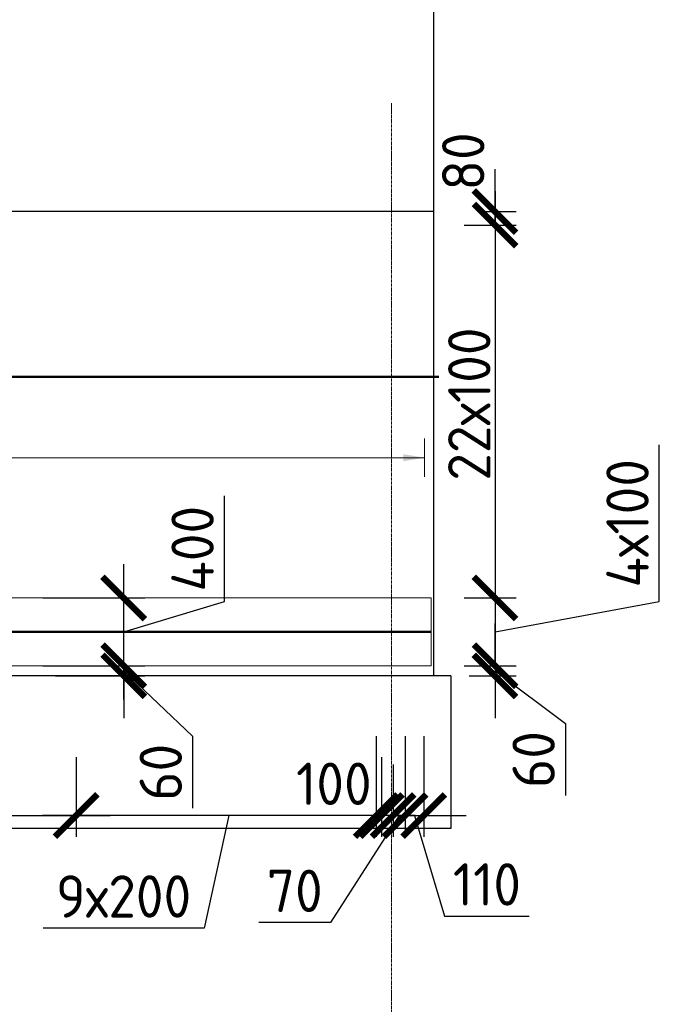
# Model space of a CAD drawing. Header units: millimetres. Extents: x 376598 to 1249954, y -318491 to -22134.
# Tile 148 of 256: x 600784 to 604557, y -120933 to -115123. Entities that reach past the tile are written whole.
import ezdxf
from ezdxf.enums import TextEntityAlignment as Align

# ---------------------------------------------------------------- set-up
doc = ezdxf.new("R2010")
doc.units = ezdxf.units.MM
doc.set_wipeout_variables(frame=1)
for name, pattern in [('______5', [1100, 800, -100, 100, -100]), ('________', [0]), ('осевая', [50.8, 31.75, -6.35, 6.35, -6.35])]:
    doc.linetypes.add(name, pattern=pattern)
for name, color, linetype, lineweight in [('Standard', 7, 'Continuous', 25), ('АрмСтер', 2, 'Continuous', 50), ('Оси', 40, '______5', 18), ('РАЗМЕРЫ', 1, 'Continuous', 9)]:
    doc.layers.add(name, color=color, linetype=linetype, lineweight=lineweight)
doc.layers.add('АрмСтер_атрибуты', color=2, linetype='Continuous', lineweight=0, plot=False)
doc.styles.add('GOST-2.304_Type-B', font='GOST_Common.ttf')
doc.styles.get("Standard").update_dxf_attribs({"font": 'arial.ttf'})
doc.styles.add('Аннотативный', font='arial.ttf')
doc.dimstyles.new('СПДС', dxfattribs={"dimscale": 100, "dimtxt": 2.5, "dimasz": 2.5, "dimexe": 1.25, "dimexo": 0, "dimtad": 1, "dimdec": 0, "dimtxsty": 'GOST-2.304_Type-B', "dimblk": 'ARCHTICK', "dimcen": 2.5, "dimdle": 2, "dimadec": 0, "dimazin": 2, "dimtfac": 0.75, "dimtdec": 0, "dimtmove": 1, "dimatfit": 3, "dimfxl": 1, "dimtolj": 1, "dimarcsym": 1})

# ---------------------------------------------------------------- blocks, each defined once
blk = doc.blocks.new('*U148')
at = {"color": 0, "linetype": 'ByBlock', "lineweight": -2, "ltscale": 100}
blk.add_line((-6683.2, 0), (5111.8, 0), dxfattribs=at)
at = {"layer": 'АрмСтер_атрибуты', "flags": 9}
for tag, p in [('МАССА', (3805.8, 4789.5)), ('ОБОЗНАЧЕНИЕ', (3805.8, 4675.6))]:
    blk.add_attdef(tag, p, '', height=75, dxfattribs=at)
at = {"layer": 'АрмСтер_атрибуты', "style": 'Аннотативный', "flags": 8}
blk.add_attdef('ПОЗ', (110, 29.6), '', height=75, dxfattribs=at)
blk.add_attdef('НАИМЕНОВАНИЕ', text='', height=75, dxfattribs=at).set_placement((0, -29.3), align=Align.TOP_CENTER)
at = {"layer": 'АрмСтер_атрибуты', "color": 215, "style": 'Аннотативный'}
for tag, p, flags in [('ШАГ', (190.9, -194.2), 10), ('КОЛ', (138, -285.1), 8), ('ШИРИНА', (172.9, -367.8), 8)]:
    blk.add_attdef(tag, p, '', height=50, dxfattribs=dict(at, flags=flags))
blk = doc.blocks.new('_ArchTick')
at = {"color": 0, "linetype": 'ByBlock', "const_width": 0.15}
blk.add_lwpolyline([(-0.5, -0.5), (0.5, 0.5)], dxfattribs=at)
blk = doc.blocks.new('*D675')
at = {"layer": 'DEFPOINTS', "color": 0, "lineweight": 0, "transparency": 16777216}
for p in [(603057.3, -119350.5, -720), (602987.3, -119518.1), (603057.3, -119819.1)]:
    blk.add_point(p, dxfattribs=at)
at = {"layer": 'РАЗМЕРЫ', "color": 0, "lineweight": -2, "transparency": 16777216}
for p, q in [((603057.3, -119350.5), (603057.3, -119944.1)), ((602987.3, -119518.1), (602987.3, -119944.1)), ((603022.3, -119819.1), (602618.3, -120450.8)), ((602987.3, -119819.1), (602737.3, -119819.1)), ((602987.3, -119819.1), (603057.3, -119819.1)), ((602987.3, -119819.1), (603057.3, -119819.1)), ((603057.3, -119819.1), (603307.3, -119819.1)), ((602618.3, -120450.8), (602194.4, -120450.8))]:
    blk.add_line(p, q, dxfattribs=at)
at = {"layer": 'РАЗМЕРЫ', "color": 0, "lineweight": -2, "transparency": 16777216, "xscale": 250, "yscale": 250, "zscale": 250}
blk.add_blockref('_ArchTick', (602987.3, -119819.1), dxfattribs=at)
at = {"layer": 'РАЗМЕРЫ', "color": 0, "lineweight": -2, "transparency": 16777216, "xscale": 250, "yscale": 250, "zscale": 250, "rotation": 180}
blk.add_blockref('_ArchTick', (603057.3, -119819.1), dxfattribs=at)
at = {"layer": 'РАЗМЕРЫ', "color": 0, "lineweight": 0, "transparency": 16777216, "insert": (602406.3, -120263.3), "char_height": 250, "attachment_point": 5, "style": 'GOST-2.304_Type-B'}
blk.add_mtext('\\A1;70', dxfattribs=at)
blk = doc.blocks.new('*D676')
at = {"layer": 'DEFPOINTS', "color": 0, "lineweight": 0, "transparency": 16777216}
for p in [(603167.4, -119350.3, -720), (603057.3, -119498.2), (603167.4, -119819.1)]:
    blk.add_point(p, dxfattribs=at)
at = {"layer": 'РАЗМЕРЫ', "color": 0, "lineweight": -2, "transparency": 16777216}
for p, q in [((603167.4, -119350.3), (603167.4, -119944.1)), ((603057.3, -119498.2), (603057.3, -119944.1)), ((603057.3, -119819.1), (602807.3, -119819.1)), ((603057.3, -119819.1), (603167.4, -119819.1)), ((603057.3, -119819.1), (603167.4, -119819.1)), ((603112.3, -119819.1), (603290.4, -120412.9)), ((603167.4, -119819.1), (603417.4, -119819.1)), ((603290.4, -120412.9), (603790.4, -120412.9))]:
    blk.add_line(p, q, dxfattribs=at)
at = {"layer": 'РАЗМЕРЫ', "color": 0, "lineweight": -2, "transparency": 16777216, "xscale": 250, "yscale": 250, "zscale": 250}
blk.add_blockref('_ArchTick', (603057.3, -119819.1), dxfattribs=at)
at = {"layer": 'РАЗМЕРЫ', "color": 0, "lineweight": -2, "transparency": 16777216, "xscale": 250, "yscale": 250, "zscale": 250, "rotation": 180}
blk.add_blockref('_ArchTick', (603167.4, -119819.1), dxfattribs=at)
at = {"layer": 'РАЗМЕРЫ', "color": 0, "lineweight": 0, "transparency": 16777216, "insert": (603540.4, -120225.4), "char_height": 250, "attachment_point": 5, "style": 'GOST-2.304_Type-B'}
blk.add_mtext('\\A1;110', dxfattribs=at)
blk = doc.blocks.new('*D677')
at = {"layer": 'DEFPOINTS', "color": 0, "lineweight": 0, "transparency": 16777216}
for p in [(602887.4, -119350.3, -720), (602987.3, -119518.1), (602887.4, -119819.1)]:
    blk.add_point(p, dxfattribs=at)
at = {"layer": 'РАЗМЕРЫ', "color": 0, "lineweight": -2, "transparency": 16777216}
for p, q in [((602887.4, -119350.3), (602887.4, -119944.1)), ((602987.3, -119518.1), (602987.3, -119944.1)), ((602887.4, -119819.1), (602637.4, -119819.1)), ((602987.3, -119819.1), (602887.4, -119819.1)), ((602987.3, -119819.1), (603237.3, -119819.1))]:
    blk.add_line(p, q, dxfattribs=at)
at = {"layer": 'РАЗМЕРЫ', "color": 0, "lineweight": -2, "transparency": 16777216, "xscale": 250, "yscale": 250, "zscale": 250}
blk.add_blockref('_ArchTick', (602887.4, -119819.1), dxfattribs=at)
at = {"layer": 'РАЗМЕРЫ', "color": 0, "lineweight": -2, "transparency": 16777216, "xscale": 250, "yscale": 250, "zscale": 250, "rotation": 180}
blk.add_blockref('_ArchTick', (602987.3, -119819.1), dxfattribs=at)
at = {"layer": 'РАЗМЕРЫ', "color": 0, "lineweight": 0, "transparency": 16777216, "insert": (602637.4, -119631.6), "char_height": 250, "attachment_point": 5, "style": 'GOST-2.304_Type-B'}
blk.add_mtext('\\A1;100', dxfattribs=at)
blk = doc.blocks.new('*D670')
at = {"layer": 'DEFPOINTS', "color": 0, "lineweight": 0, "transparency": 16777216}
for p in [(601117.4, -119473.9), (602917.4, -119473.9), (601117.4, -119819.1)]:
    blk.add_point(p, dxfattribs=at)
at = {"layer": 'РАЗМЕРЫ', "color": 0, "lineweight": -2, "transparency": 16777216}
for p, q in [((601117.4, -119473.9), (601117.4, -119944.1)), ((602917.4, -119473.9), (602917.4, -119944.1)), ((603117.4, -119819.1), (600917.4, -119819.1)), ((602017.4, -119819.1), (601871.8, -120483.9)), ((601871.8, -120483.9), (600921.8, -120483.9))]:
    blk.add_line(p, q, dxfattribs=at)
at = {"layer": 'РАЗМЕРЫ', "color": 0, "lineweight": -2, "transparency": 16777216, "xscale": 250, "yscale": 250, "zscale": 250, "rotation": 180}
blk.add_blockref('_ArchTick', (601117.4, -119819.1), dxfattribs=at)
at = {"layer": 'РАЗМЕРЫ', "color": 0, "lineweight": -2, "transparency": 16777216, "xscale": 250, "yscale": 250, "zscale": 250}
blk.add_blockref('_ArchTick', (602917.4, -119819.1), dxfattribs=at)
at = {"layer": 'РАЗМЕРЫ', "color": 0, "lineweight": 0, "transparency": 16777216, "insert": (601396.8, -120296.4), "char_height": 250, "attachment_point": 5, "style": 'GOST-2.304_Type-B'}
blk.add_mtext('\\A1;9х200', dxfattribs=at)
blk = doc.blocks.new('*U702')
at = {"layer": 'РАЗМЕРЫ'}
for p, q in [((112.5, 400), (-112.5, 400)), ((112.5, -3400), (-112.5, -3400))]:
    blk.add_line(p, q, dxfattribs=at)
at = {"layer": 'РАЗМЕРЫ', "ltscale": 15}
blk.add_line((0, -3400), (0, 400), dxfattribs=at)
at = {"layer": 'РАЗМЕРЫ'}
for points in [[(0, 400), (20.9, 274.8), (-20.9, 274.8)], [(0, -3400), (20.9, -3274.8), (-20.9, -3274.8)]]:
    blk.add_solid(points, dxfattribs=at)
at = {"layer": 'АрмСтер_атрибуты', "color": 215, "ltscale": 15, "style": 'Аннотативный'}
for s, p in [('шаг', (51.4, -194.2)), ('n=', (51.4, -285.1)), ('Lр=', (50.2, -367.8))]:
    blk.add_text(s, height=50, dxfattribs=at).set_placement(p)
at = {"layer": 'АрмСтер_атрибуты', "style": 'Аннотативный', "flags": 8}
blk.add_attdef('ПОЗ', (110, 29.6), '', height=75, dxfattribs=at)
at = {"layer": 'АрмСтер_атрибуты', "color": 215, "style": 'Аннотативный'}
for tag, p, flags in [('ШАГ', (190.9, -194.2), 10), ('КОЛ', (138, -285.1), 8), ('ШИРИНА', (172.9, -367.8), 8)]:
    blk.add_attdef(tag, p, '', height=50, dxfattribs=dict(at, flags=flags))
at = {"layer": 'АрмСтер_атрибуты', "flags": 9}
for tag, p in [('МАССА', (-2096, -410.5)), ('ОБОЗНАЧЕНИЕ', (-2096, -524.4))]:
    blk.add_attdef(tag, p, '', height=75, dxfattribs=at)
at = {"linetype": 'Continuous', "lineweight": 0}
blk.add_wipeout([(35, 0), (28.3, 20.6), (10.8, 33.3), (-10.8, 33.3), (-28.3, 20.6), (-35, 0), (-28.3, -20.6), (-10.8, -33.3), (10.8, -33.3), (28.3, -20.6)], dxfattribs=at)
at = {"color": 0, "linetype": 'ByBlock', "lineweight": -2, "ltscale": 100}
blk.add_line((-1290, 0), (1950, 0), dxfattribs=at)
at = {"layer": 'РАЗМЕРЫ'}
blk.add_circle((0, 0), 35, dxfattribs=at)
at = {"layer": 'АрмСтер_атрибуты', "style": 'Аннотативный', "flags": 8}
blk.add_attdef('НАИМЕНОВАНИЕ', text='', height=75, dxfattribs=at).set_placement((0, -29.3), align=Align.TOP_CENTER)
blk = doc.blocks.new('*D743')
at = {"layer": 'DEFPOINTS', "color": 0, "lineweight": 0, "transparency": 16777216}
for p in [(599217, -119424.8), (601117.4, -119600.6), (601117.4, -119819.1)]:
    blk.add_point(p, dxfattribs=at)
at = {"layer": 'РАЗМЕРЫ', "color": 0, "lineweight": -2, "transparency": 16777216}
for p, q in [((599217, -119424.8), (599217, -119944.1)), ((601117.4, -119600.6), (601117.4, -119944.1)), ((599017, -119819.1), (601317.4, -119819.1))]:
    blk.add_line(p, q, dxfattribs=at)
at = {"layer": 'РАЗМЕРЫ', "color": 0, "lineweight": -2, "transparency": 16777216, "xscale": 250, "yscale": 250, "zscale": 250, "rotation": 180}
blk.add_blockref('_ArchTick', (599217, -119819.1), dxfattribs=at)
at = {"layer": 'РАЗМЕРЫ', "color": 0, "lineweight": -2, "transparency": 16777216, "xscale": 250, "yscale": 250, "zscale": 250}
blk.add_blockref('_ArchTick', (601117.4, -119819.1), dxfattribs=at)
at = {"layer": 'РАЗМЕРЫ', "color": 0, "lineweight": 0, "transparency": 16777216, "insert": (600167.2, -119631.6), "char_height": 250, "attachment_point": 5, "style": 'GOST-2.304_Type-B'}
blk.add_mtext('\\A1;19х100', dxfattribs=at)
blk = doc.blocks.new('*D744')
at = {"layer": 'DEFPOINTS', "color": 0, "lineweight": 0, "transparency": 16777216}
for p in [(603519.5, -116254.8), (603588.1, -116254.8), (603405.4, -116334.8)]:
    blk.add_point(p, dxfattribs=at)
at = {"layer": 'РАЗМЕРЫ', "color": 0, "lineweight": -2, "transparency": 16777216}
for p, q in [((603588.1, -116254.8), (603588.1, -116004.8)), ((603519.5, -116254.8), (603713.1, -116254.8)), ((603588.1, -116334.8), (603588.1, -116254.8)), ((603405.4, -116334.8), (603713.1, -116334.8)), ((603588.1, -116334.8), (603588.1, -116584.8))]:
    blk.add_line(p, q, dxfattribs=at)
at = {"layer": 'РАЗМЕРЫ', "color": 0, "lineweight": -2, "transparency": 16777216, "xscale": 250, "yscale": 250, "zscale": 250}
for p, rotation in [((603588.1, -116254.8), 270), ((603588.1, -116334.8), 90)]:
    blk.add_blockref('_ArchTick', p, dxfattribs=dict(at, rotation=rotation))
at = {"layer": 'РАЗМЕРЫ', "color": 0, "lineweight": 0, "transparency": 16777216, "insert": (603400.6, -115958.9), "char_height": 250, "attachment_point": 5, "rotation": 90, "style": 'GOST-2.304_Type-B'}
blk.add_mtext('\\A1;80', dxfattribs=at)
blk = doc.blocks.new('*D745')
at = {"layer": 'DEFPOINTS', "color": 0, "lineweight": 0, "transparency": 16777216}
for p in [(603405.4, -118534.8), (603405.4, -118934.8), (603588.1, -118934.8)]:
    blk.add_point(p, dxfattribs=at)
at = {"layer": 'РАЗМЕРЫ', "color": 0, "lineweight": -2, "transparency": 16777216}
for p, q in [((604557.3, -118556.7), (604557.3, -117631.7)), ((603588.1, -118334.8), (603588.1, -119134.8)), ((603405.4, -118534.8), (603713.1, -118534.8)), ((603588.1, -118734.8), (604557.3, -118556.7)), ((603405.4, -118934.8), (603713.1, -118934.8))]:
    blk.add_line(p, q, dxfattribs=at)
at = {"layer": 'РАЗМЕРЫ', "color": 0, "lineweight": -2, "transparency": 16777216, "xscale": 250, "yscale": 250, "zscale": 250}
for p, rotation in [((603588.1, -118534.8), 90), ((603588.1, -118934.8), 270)]:
    blk.add_blockref('_ArchTick', p, dxfattribs=dict(at, rotation=rotation))
at = {"layer": 'РАЗМЕРЫ', "color": 0, "lineweight": 0, "transparency": 16777216, "insert": (604369.8, -118094.2), "char_height": 250, "attachment_point": 5, "rotation": 90, "style": 'GOST-2.304_Type-B'}
blk.add_mtext('\\A1;4х100', dxfattribs=at)
blk = doc.blocks.new('*D746')
at = {"layer": 'DEFPOINTS', "color": 0, "lineweight": 0, "transparency": 16777216}
for p in [(603405.4, -118934.8), (603435.4, -118994.8), (603588.1, -118994.8)]:
    blk.add_point(p, dxfattribs=at)
at = {"layer": 'РАЗМЕРЫ', "color": 0, "lineweight": -2, "transparency": 16777216}
for p, q in [((603588.1, -118934.8), (603588.1, -118684.8)), ((603405.4, -118934.8), (603713.1, -118934.8)), ((603588.1, -118934.8), (603588.1, -118994.8)), ((603588.1, -118934.8), (603588.1, -118994.8)), ((603435.4, -118994.8), (603713.1, -118994.8)), ((603588.1, -118964.8), (604003.5, -119275.9)), ((603588.1, -118994.8), (603588.1, -119244.8)), ((604003.5, -119275.9), (604003.5, -119700.9))]:
    blk.add_line(p, q, dxfattribs=at)
at = {"layer": 'РАЗМЕРЫ', "color": 0, "lineweight": -2, "transparency": 16777216, "xscale": 250, "yscale": 250, "zscale": 250}
for p, rotation in [((603588.1, -118934.8), 270), ((603588.1, -118994.8), 90)]:
    blk.add_blockref('_ArchTick', p, dxfattribs=dict(at, rotation=rotation))
at = {"layer": 'РАЗМЕРЫ', "color": 0, "lineweight": 0, "transparency": 16777216, "insert": (603816, -119488.4), "char_height": 250, "attachment_point": 5, "rotation": 90, "style": 'GOST-2.304_Type-B'}
blk.add_mtext('\\A1;60', dxfattribs=at)
blk = doc.blocks.new('*D747')
at = {"layer": 'DEFPOINTS', "color": 0, "lineweight": 0, "transparency": 16777216}
for p in [(603405.4, -116334.8), (603405.4, -118534.8), (603588.1, -118534.8)]:
    blk.add_point(p, dxfattribs=at)
at = {"layer": 'РАЗМЕРЫ', "color": 0, "lineweight": -2, "transparency": 16777216}
for p, q in [((603588.1, -116134.8), (603588.1, -118734.8)), ((603405.4, -116334.8), (603713.1, -116334.8)), ((603405.4, -118534.8), (603713.1, -118534.8))]:
    blk.add_line(p, q, dxfattribs=at)
at = {"layer": 'РАЗМЕРЫ', "color": 0, "lineweight": -2, "transparency": 16777216, "xscale": 250, "yscale": 250, "zscale": 250}
for p, rotation in [((603588.1, -116334.8), 90), ((603588.1, -118534.8), 270)]:
    blk.add_blockref('_ArchTick', p, dxfattribs=dict(at, rotation=rotation))
at = {"layer": 'РАЗМЕРЫ', "color": 0, "lineweight": 0, "transparency": 16777216, "insert": (603436.2, -117390.9), "char_height": 250, "attachment_point": 5, "rotation": 90, "style": 'GOST-2.304_Type-B'}
blk.add_mtext('\\A1;22х100', dxfattribs=at)
blk = doc.blocks.new('*U748')
at = {"color": 0, "linetype": 'ByBlock', "lineweight": -2, "ltscale": 100}
blk.add_line((-6683.2, 0), (5111.8, 0), dxfattribs=at)
at = {"layer": 'АрмСтер_атрибуты', "flags": 9}
for tag, p in [('МАССА', (3805.8, 3789.5)), ('ОБОЗНАЧЕНИЕ', (3805.8, 3675.6))]:
    blk.add_attdef(tag, p, '', height=75, dxfattribs=at)
at = {"layer": 'АрмСтер_атрибуты', "style": 'Аннотативный', "flags": 8}
blk.add_attdef('ПОЗ', (110, 29.6), '', height=75, dxfattribs=at)
blk.add_attdef('НАИМЕНОВАНИЕ', text='', height=75, dxfattribs=at).set_placement((0, -29.3), align=Align.TOP_CENTER)
at = {"layer": 'АрмСтер_атрибуты', "color": 215, "style": 'Аннотативный'}
for tag, p, flags in [('ШАГ', (190.9, -194.2), 10), ('КОЛ', (138, -285.1), 8), ('ШИРИНА', (172.9, -367.8), 8)]:
    blk.add_attdef(tag, p, '', height=50, dxfattribs=dict(at, flags=flags))
blk = doc.blocks.new('*D1252')
at = {"layer": 'DEFPOINTS', "color": 0, "lineweight": 0, "transparency": 16777216}
for p in [(603226.9, -113775.7), (599226.9, -116004.8), (603226.9, -116254.8)]:
    blk.add_point(p, dxfattribs=at)
at = {"layer": 'РАЗМЕРЫ', "color": 0, "lineweight": -2, "transparency": 16777216}
for p, q in [((599226.9, -116004.8), (599226.9, -113650.7)), ((603226.9, -116254.8), (603226.9, -113650.7)), ((599026.9, -113775.7), (603426.9, -113775.7))]:
    blk.add_line(p, q, dxfattribs=at)
at = {"layer": 'РАЗМЕРЫ', "color": 0, "lineweight": -2, "transparency": 16777216, "xscale": 250, "yscale": 250, "zscale": 250, "rotation": 180}
blk.add_blockref('_ArchTick', (599226.9, -113775.7), dxfattribs=at)
at = {"layer": 'РАЗМЕРЫ', "color": 0, "lineweight": -2, "transparency": 16777216, "xscale": 250, "yscale": 250, "zscale": 250}
blk.add_blockref('_ArchTick', (603226.9, -113775.7), dxfattribs=at)
at = {"layer": 'РАЗМЕРЫ', "color": 0, "lineweight": 0, "transparency": 16777216, "insert": (601226.9, -113588.2), "char_height": 250, "attachment_point": 5, "style": 'GOST-2.304_Type-B'}
blk.add_mtext('\\A1;4000', dxfattribs=at)
blk = doc.blocks.new('*D3854')
at = {"layer": 'DEFPOINTS', "color": 0, "lineweight": 0, "transparency": 16777216}
for p in [(600995.1, -118934.8), (601397.5, -118934.8), (600995.1, -118994.8)]:
    blk.add_point(p, dxfattribs=at)
at = {"layer": 'РАЗМЕРЫ', "color": 0, "lineweight": -2, "transparency": 16777216}
for p, q in [((601397.5, -118934.8), (601397.5, -118684.8)), ((600995.1, -118934.8), (601522.5, -118934.8)), ((601397.5, -118994.8), (601397.5, -118934.8)), ((601397.5, -118994.8), (601397.5, -118934.8)), ((600995.1, -118994.8), (601522.5, -118994.8)), ((601397.5, -118964.8), (601803.8, -119350.9)), ((601397.5, -118994.8), (601397.5, -119244.8)), ((601803.8, -119350.9), (601803.8, -119775.9))]:
    blk.add_line(p, q, dxfattribs=at)
at = {"layer": 'РАЗМЕРЫ', "color": 0, "lineweight": -2, "transparency": 16777216, "xscale": 250, "yscale": 250, "zscale": 250}
for p, rotation in [((601397.5, -118934.8), 270), ((601397.5, -118994.8), 90)]:
    blk.add_blockref('_ArchTick', p, dxfattribs=dict(at, rotation=rotation))
at = {"layer": 'РАЗМЕРЫ', "color": 0, "lineweight": 0, "transparency": 16777216, "insert": (601616.3, -119563.4), "char_height": 250, "attachment_point": 5, "rotation": 90, "style": 'GOST-2.304_Type-B'}
blk.add_mtext('\\A1;60', dxfattribs=at)
blk = doc.blocks.new('*D3855')
at = {"layer": 'DEFPOINTS', "color": 0, "lineweight": 0, "transparency": 16777216}
for p in [(600919.7, -118534.8), (601397.5, -118534.8), (600919.7, -118934.8)]:
    blk.add_point(p, dxfattribs=at)
at = {"layer": 'РАЗМЕРЫ', "color": 0, "lineweight": -2, "transparency": 16777216}
for p, q in [((601991.3, -118556.7), (601991.3, -117931.7)), ((601397.5, -119134.8), (601397.5, -118334.8)), ((600919.7, -118534.8), (601522.5, -118534.8)), ((601397.5, -118734.8), (601991.3, -118556.7)), ((600919.7, -118934.8), (601522.5, -118934.8))]:
    blk.add_line(p, q, dxfattribs=at)
at = {"layer": 'РАЗМЕРЫ', "color": 0, "lineweight": -2, "transparency": 16777216, "xscale": 250, "yscale": 250, "zscale": 250}
for p, rotation in [((601397.5, -118534.8), 90), ((601397.5, -118934.8), 270)]:
    blk.add_blockref('_ArchTick', p, dxfattribs=dict(at, rotation=rotation))
at = {"layer": 'РАЗМЕРЫ', "color": 0, "lineweight": 0, "transparency": 16777216, "insert": (601803.8, -118244.2), "char_height": 250, "attachment_point": 5, "rotation": 90, "style": 'GOST-2.304_Type-B'}
blk.add_mtext('\\A1;400', dxfattribs=at)

msp = doc.modelspace()

# ---------------------------------------------------------------- linework, layer by layer
at = {"color": 7, "linetype": 'Continuous', "lineweight": 25, "transparency": 33554687}
for p, q in [((603326.9, -118994.8), (580280.2, -118994.8)), ((603326.9, -118994.8), (591826.9, -118994.8)), ((603326.9, -118994.8), (603326.9, -119894.8)), ((603326.9, -119894.8), (580280.2, -119894.8))]:
    msp.add_line(p, q, dxfattribs=at)
at = {"layer": 'Standard', "color": 7, "linetype": '________', "lineweight": 25, "transparency": 33554687}
msp.add_line((603226.9, -116254.8), (593076.9, -116254.8), dxfattribs=at)
at = {"layer": 'Standard', "color": 7, "linetype": 'Continuous', "lineweight": 25, "transparency": 33554687}
msp.add_line((603226.9, -118994.8), (603226.9, -116254.8), dxfattribs=at)
at = {"layer": 'Оси', "color": 16, "linetype": 'осевая', "lineweight": 0, "ltscale": 0.5, "transparency": 33554687}
msp.add_line((602976.9, -115614.2), (602976.9, -121438.9), dxfattribs=at)

# ---------------------------------------------------------------- dimensions: what is measured, and where the dimension line sits
at = {"layer": 'РАЗМЕРЫ', "color": 1, "lineweight": 0}
for base, p1, p2, picture, middle in [((603588.1, -116254.8), (603405.4, -116334.8), (603519.5, -116254.8), '*D744', (603588.1, -115958.9)), ((603588.1, -118994.8), (603405.4, -118934.8), (603435.4, -118994.8), '*D746', (604003.5, -119338.4))]:
    dim = msp.add_linear_dim(base=base, p1=p1, p2=p2, angle=90, dimstyle='СПДС', dxfattribs=at)
    dim.commit()
    dim.dimension.update_dxf_attribs({"geometry": picture, "text_midpoint": middle, "dimtype": 160})
for base, p1, p2, text, picture, middle in [((603588.1, -118534.8), (603405.4, -116334.8), (603405.4, -118534.8), '22х100', '*D747', (603623.7, -117390.9)), ((603588.1, -118934.8), (603405.4, -118534.8), (603405.4, -118934.8), '4х100', '*D745', (604557.3, -118494.2))]:
    dim = msp.add_linear_dim(base=base, p1=p1, p2=p2, angle=90, text=text, dimstyle='СПДС', dxfattribs=at)
    dim.commit()
    dim.dimension.update_dxf_attribs({"geometry": picture, "text_midpoint": middle, "dimtype": 160})
for base, p2, picture, middle in [((603057.3, -119819.1), (603057.3, -119350.5, -720), '*D675', (602555.8, -120450.8)), ((602887.4, -119819.1), (602887.4, -119350.3, -720), '*D677', (602637.4, -119819.1))]:
    dim = msp.add_linear_dim(base=base, p1=(602987.3, -119518.1), p2=p2, dimstyle='СПДС', dxfattribs=at)
    dim.commit()
    dim.dimension.update_dxf_attribs({"geometry": picture, "text_midpoint": middle, "dimtype": 160})
dim = msp.add_linear_dim(base=(603167.4, -119819.1), p1=(603057.3, -119498.2), p2=(603167.4, -119350.3, -720), dimstyle='СПДС', dxfattribs=at)
dim.commit()
dim.dimension.update_dxf_attribs({"geometry": '*D676', "text_midpoint": (603352.9, -120225.4)})
at = {"layer": 'РАЗМЕРЫ', "color": 4, "lineweight": 0}
dim = msp.add_linear_dim(base=(601117.4, -119819.1), p1=(599217, -119424.8), p2=(601117.4, -119600.6), text='19х100', dimstyle='СПДС', dxfattribs=at)
dim.commit()
dim.dimension.update_dxf_attribs({"geometry": '*D743', "text_midpoint": (600167.2, -119631.6)})
at = {"layer": 'РАЗМЕРЫ', "color": 1, "lineweight": 0}
dim = msp.add_linear_dim(base=(601117.4, -119819.1), p1=(602917.4, -119473.9), p2=(601117.4, -119473.9), text='9х200', dimstyle='СПДС', dxfattribs=at)
dim.commit()
dim.dimension.update_dxf_attribs({"geometry": '*D670', "text_midpoint": (601809.3, -120483.9), "dimtype": 160})

# ---------------------------------------------------------------- next in the draw order: block references
at = {"layer": 'АрмСтер', "ltscale": 15}
msp.add_blockref('*U148', (598098.8, -118734.8), dxfattribs=at)

# ---------------------------------------------------------------- next in the draw order: block references
ref = msp.add_blockref('*U702', (599771.9, -117707.2, -360), dxfattribs=dict(at, rotation=90))
ref.add_attrib('НАИМЕНОВАНИЕ', '12-A-III, L=3240', dxfattribs={"layer": 'АрмСтер_атрибуты', "height": 75, "rotation": 90, "style": 'Аннотативный', "flags": 8}).set_placement((599801.2, -117707.2, -360), align=Align.TOP_CENTER)
ref.add_attrib('КОЛ', '20.0', (600057, -117569.2, -360), dxfattribs={"layer": 'АрмСтер_атрибуты', "color": 215, "height": 50, "rotation": 90, "style": 'Аннотативный', "flags": 8})
ref.add_attrib('ШИРИНА', '3800.0', (600139.7, -117534.3, -360), dxfattribs={"layer": 'АрмСтер_атрибуты', "color": 215, "height": 50, "rotation": 90, "style": 'Аннотативный', "flags": 8})

# ---------------------------------------------------------------- next in the draw order: linework, layer by layer
at = {"layer": 'РАЗМЕРЫ', "color": 4}
msp.add_lwpolyline([(591415.7, -118534.8), (603210.7, -118534.8), (603210.7, -118934.8), (591415.7, -118934.8)], close=True, dxfattribs=at)

# ---------------------------------------------------------------- next in the draw order: block references
at = {"layer": 'АрмСтер', "ltscale": 15}
msp.add_blockref('*U748', (598145.2, -117230.8), dxfattribs=at)

# ---------------------------------------------------------------- next in the draw order: dimensions: what is measured, and where the dimension line sits
at = {"layer": 'РАЗМЕРЫ', "color": 4, "lineweight": 0}
dim = msp.add_linear_dim(base=(603226.9, -113775.7), p1=(599226.9, -116004.8), p2=(603226.9, -116254.8), dimstyle='СПДС', dxfattribs=at)
dim.commit()
dim.dimension.update_dxf_attribs({"geometry": '*D1252', "text_midpoint": (601226.9, -113588.2)})
dim = msp.add_linear_dim(base=(601397.5, -118934.8), p1=(600995.1, -118994.8), p2=(600995.1, -118934.8), angle=90, dimstyle='СПДС', dxfattribs=at)
dim.commit()
dim.dimension.update_dxf_attribs({"geometry": '*D3854', "text_midpoint": (601803.8, -119413.4), "dimtype": 160})

# ---------------------------------------------------------------- next in the draw order: dimensions: what is measured, and where the dimension line sits
at = {"layer": 'РАЗМЕРЫ', "lineweight": 0}
dim = msp.add_linear_dim(base=(601397.5, -118534.8), p1=(600919.7, -118934.8), p2=(600919.7, -118534.8), angle=90, dimstyle='СПДС', dxfattribs=at)
dim.commit()
dim.dimension.update_dxf_attribs({"geometry": '*D3855', "text_midpoint": (601803.8, -118494.2)})

doc.saveas('drawing.dxf')
